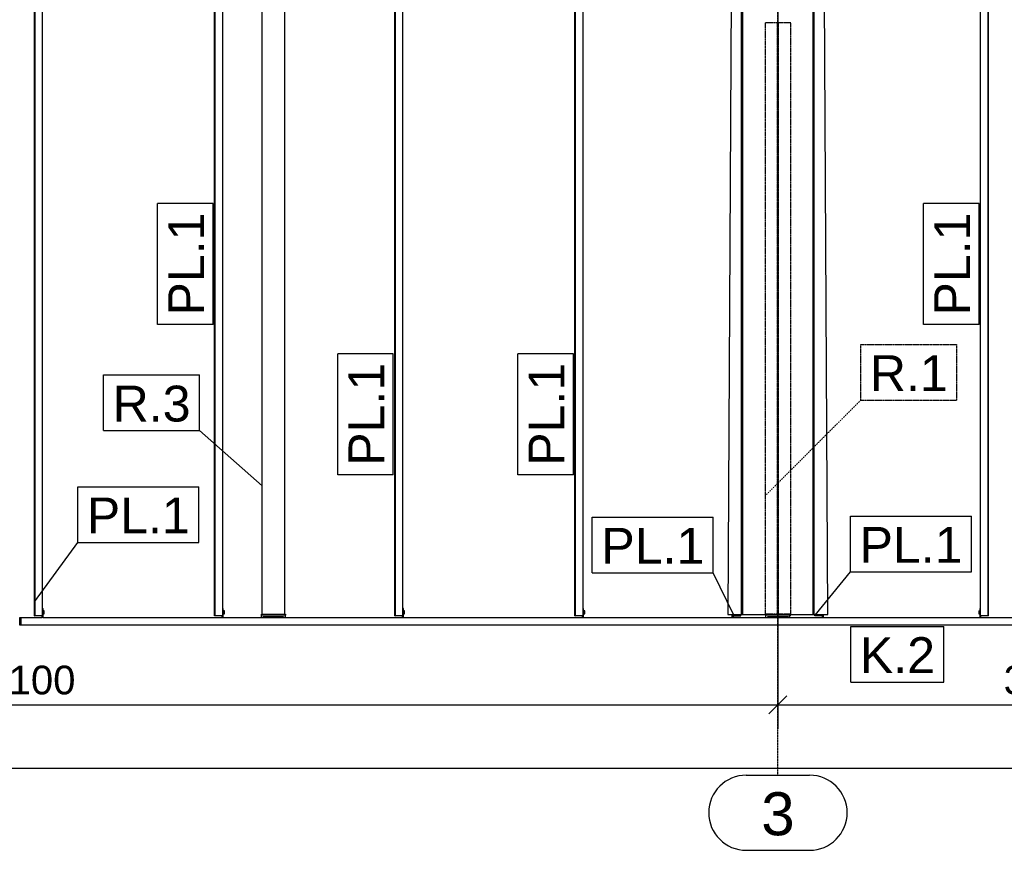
# Model space of a CAD drawing. Extents: x 64716 to 7565828, y -87108 to 5881792.
# Tile 154 of 160: x 285893 to 292451, y 9437 to 14967. Entities that reach past the tile are written whole.
import ezdxf

# ---------------------------------------------------------------- set-up
doc = ezdxf.new("R2010")
doc.units = 0
doc.header["$MEASUREMENT"] = 0
doc.set_wipeout_variables(frame=1)
doc.linetypes.add('DXK_LINE_DOT2', pattern=[3.9198, 1.9599, -1.9599])
doc.linetypes.add('DXK_LINE_DOT3', pattern=[5.9187, 2.979, -0.9799, 0.9799, -0.9799])
doc.styles.add('ARIAL', font='arial.ttf')

# ---------------------------------------------------------------- blocks, each defined once
blk = doc.blocks.new('Part-137597154-8018 - 1303')
at = {"color": 1, "linetype": 'Continuous'}
for p, q in [((24120, -450), (24120, -435)), ((24280, -435), (24120, -435)), ((24131.9, -450), (24132.5, -442.5)), ((24132.5, -442.5), (24267.5, -442.5)), ((24267.5, -442.5), (24268.1, -450)), ((24280, -450), (24280, -435))]:
    blk.add_line(p, q, dxfattribs=at)
blk = doc.blocks.new('Part-137597154-3474 - 1303')
at = {"color": 1, "linetype": 'Continuous'}
for p, q in [((20765, -427), (20765, 3838)), ((20915, -427), (20915, 3838)), ((20765, -427), (20915, -427))]:
    blk.add_line(p, q, dxfattribs=at)
blk = doc.blocks.new('Part-137597154-3699 - 1303')
at = {"color": 1, "linetype": 'Continuous'}
for p, q in [((24446.2, -440), (24446.2, -430)), ((24496.2, -440), (24446.2, -440)), ((24496.2, -430), (24496.2, -440))]:
    blk.add_line(p, q, dxfattribs=at)
blk = doc.blocks.new('Part-137597154-4443 - 1303')
at = {"color": 5, "linetype": 'DXK_LINE_DOT2'}
for p, q in [((24285, 3510), (24115, 3510)), ((24115, 3510), (24115, -427)), ((24196, -427), (24196, 3510)), ((24204, -427), (24204, 3510)), ((24285, -427), (24285, 3510)), ((24285, -427), (24115, -427))]:
    blk.add_line(p, q, dxfattribs=at)
blk = doc.blocks.new('GridLine-137597154-5441 - 1303')
at = {"color": 4, "linetype": 'DXK_LINE_DOT3'}
blk.add_line((24200, -1500), (24200, 17500), dxfattribs=at)
at = {"color": 4, "linetype": 'Continuous'}
for p, q in [((23988.8, -1500), (24411.2, -1500)), ((23988.8, -2000), (24411.2, -2000))]:
    blk.add_line(p, q, dxfattribs=at)
for centre, start, end in [((23988.8, -1750), 90, 270), ((24411.2, -1750), 270, 90)]:
    blk.add_arc(centre, 250, start, end, dxfattribs=at)
at = {"color": 2, "linetype": 'Continuous', "style": 'ARIAL'}
blk.add_text('3', height=286.5, dxfattribs=at).set_placement((24088.8, -1900))
blk = doc.blocks.new('Part-137597154-27529 - 1303')
at = {"color": 1, "linetype": 'Continuous'}
for p, q in [((23892, 4207.5), (23867, -430)), ((23955, 4207.5), (23892, 4207.5)), ((23961.5, 4207.5), (23955, 4207.5)), ((23958, -430), (23958, 4207.5)), ((23961.6, 4207.5), (23963, 4207.5)), ((23963, 4207.5), (23963.6, 4207.6)), ((23963, -430), (23963, 4207.5)), ((23963, 4207.5), (23963, 4207.5)), ((23963.6, 4207.6), (23965, 4207.6)), ((24328.5, 4207.6), (23965, 4207.6)), ((23965, 4207.6), (23965, -429.9)), ((24329.4, 4195.3), (24328.5, 4207.6)), ((24432.7, 4186.2), (24436.8, 4202.8)), ((24437, 4207.5), (24436.4, 4207.6)), ((24436.4, 4207.6), (24436.4, 4207.6)), ((24436.8, 4202.8), (24436.4, 4207.6)), ((24436.8, 4202.8), (24437, 4207.5)), ((24436.8, 4202.8), (24437, -430)), ((24437, -430), (24437, 4207.5)), ((24437, 4207.5), (24437, 4207.5)), ((24442, 4207.5), (24437, 4207.5)), ((24442, -430), (24442, 4207.5)), ((24508, 4207.5), (24442, 4207.5)), ((24533, -430), (24508, 4207.5)), ((24335.8, 4179.4), (24329.4, 4195.3)), ((24346.7, 4166.4), (24335.8, 4179.4)), ((24361.2, 4157.3), (24346.7, 4166.4)), ((24377.7, 4153.2), (24361.2, 4157.3)), ((24394.8, 4154.4), (24377.7, 4153.2)), ((24410.6, 4160.8), (24394.8, 4154.4)), ((24423.6, 4171.8), (24410.6, 4160.8)), ((24432.7, 4186.2), (24423.6, 4171.8)), ((24435, -429.9), (24435, 4195.5)), ((23867, -430), (23960, -430)), ((23963, -430), (23963.6, -429.9)), ((23963.6, -429.9), (23965, -429.9)), ((23965, -429.9), (24435, -429.9)), ((23965, -429.9), (24435, -429.9)), ((24435, -429.9), (24436.4, -429.9)), ((24436.4, -429.9), (24437, -430)), ((24440, -430), (24445, -430)), ((24445, -430), (24533, -430))]:
    blk.add_line(p, q, dxfattribs=at)
blk = doc.blocks.new('Part-137597154-7549 - 1303')
at = {"color": 1, "linetype": 'Continuous'}
for p, q in [((23903.7, -440), (23903.7, -430)), ((23903.7, -440), (23953.7, -440)), ((23953.7, -440), (23953.7, -430))]:
    blk.add_line(p, q, dxfattribs=at)
blk = doc.blocks.new('Part-137597154-27963 - 1303')
at = {"color": 1, "linetype": 'Continuous'}
for p, q in [((24496.2, -450), (24496.2, -430)), ((24502.2, -450), (24502.2, -430)), ((24504.2, -450), (24504.2, -430))]:
    blk.add_line(p, q, dxfattribs=at)
blk = doc.blocks.new('Part-137597154-8051 - 1303')
at = {"color": 1, "linetype": 'Continuous'}
for p, q in [((20760, -450), (20760, -435)), ((20920, -435), (20760, -435)), ((20771.9, -450), (20772.5, -442.5)), ((20772.5, -442.5), (20907.5, -442.5)), ((20907.5, -442.5), (20908.1, -450)), ((20920, -450), (20920, -435))]:
    blk.add_line(p, q, dxfattribs=at)
blk = doc.blocks.new('Part-137597154-8054 - 1303')
at = {"color": 1, "linetype": 'Continuous'}
for p, q in [((20760, -435), (20760, -427)), ((20760, -427), (20920, -427)), ((20920, -427), (20920, -435))]:
    blk.add_line(p, q, dxfattribs=at)
blk = doc.blocks.new('Bolt-137597154-8055 - 1303')
at = {"color": 1, "linetype": 'Continuous'}
for p, q in [((20788.6, -450), (20788.6, -442.5)), ((20795.6, -450), (20795.6, -442.5)), ((20809.4, -450), (20809.4, -442.5)), ((20816.4, -450), (20816.4, -442.5)), ((20863.6, -450), (20863.6, -442.5)), ((20870.6, -450), (20870.6, -442.5)), ((20884.4, -450), (20884.4, -442.5)), ((20891.4, -450), (20891.4, -442.5))]:
    blk.add_line(p, q, dxfattribs=at)
blk = doc.blocks.new('Part-137597154-8077 - 1303')
at = {"color": 1, "linetype": 'Continuous'}
for p, q in [((19150, -500), (19150, -450)), ((19150, -450), (19158, -450)), ((19158, -450), (19158, -500)), ((19158, -500), (19150, -500))]:
    blk.add_line(p, q, dxfattribs=at)
blk = doc.blocks.new('Part-137597154-8149 - 1303')
at = {"color": 1, "linetype": 'Continuous'}
for p, q in [((24115, -430), (24115, -429.9)), ((24115, -435), (24115, -433)), ((24115, -435), (24120, -435)), ((24280, -435), (24285, -435)), ((24285, -430), (24285, -429.9)), ((24285, -435), (24285, -433))]:
    blk.add_line(p, q, dxfattribs=at)
blk = doc.blocks.new('Bolt-137597154-8150 - 1303')
at = {"color": 1, "linetype": 'Continuous'}
for p, q in [((24148.6, -450), (24148.6, -442.5)), ((24155.6, -450), (24155.6, -442.5)), ((24169.4, -450), (24169.4, -442.5)), ((24176.4, -450), (24176.4, -442.5)), ((24223.6, -450), (24223.6, -442.5)), ((24230.6, -450), (24230.6, -442.5)), ((24244.4, -450), (24244.4, -442.5)), ((24251.4, -450), (24251.4, -442.5))]:
    blk.add_line(p, q, dxfattribs=at)
blk = doc.blocks.new('Part-137597154-27372 - 1303')
at = {"color": 1, "linetype": 'Continuous'}
for p, q in [((19248.7, 7995), (19248.8, 7995)), ((19248.7, -440), (19248.7, 7995)), ((19248.8, 7995), (19300.2, 7995)), ((19248.8, 7995), (19248.8, -440)), ((19250.2, -440), (19250.2, 7995)), ((19250.3, 7995), (19250.3, -440)), ((19300.2, 7995), (19300.3, -440)), ((19248.8, -440), (19248.7, -440)), ((19248.8, -440), (19250.2, -440)), ((19250.3, -440), (19250.2, -440)), ((19300.3, -440), (19250.3, -440))]:
    blk.add_line(p, q, dxfattribs=at)
blk = doc.blocks.new('Part-137597154-27535 - 1303')
at = {"color": 1, "linetype": 'Continuous'}
for p, q in [((23960, -433), (23960, -430)), ((23960, -430), (23960, -430)), ((23960, -430), (24440, -430)), ((23960, -433), (23960, -433)), ((24440, -433), (23960, -433)), ((24440, -433), (24440, -430)), ((24440, -430), (24440, -430)), ((24440, -433), (24440, -433))]:
    blk.add_line(p, q, dxfattribs=at)
blk = doc.blocks.new('Part-137597154-27960 - 1303')
at = {"color": 1, "linetype": 'Continuous'}
for p, q in [((20506.1, -390), (20500.1, -390)), ((20500.1, -390), (20500.1, -450)), ((20506.1, -450), (20506.1, -390)), ((20498.5, -450), (20498.5, -440))]:
    blk.add_line(p, q, dxfattribs=at)
blk = doc.blocks.new('Bolt-137597154-27978 - 1303')
at = {"color": 1, "linetype": 'Continuous'}
for p, q in [((21713, -404.6), (21705.9, -404.6)), ((21713.1, -409.8), (21705.9, -409.8)), ((21713.1, -420.2), (21705.9, -420.2)), ((21705.9, -425.4), (21713, -425.4)), ((21713.1, -409.8), (21713, -404.6)), ((21713, -425.4), (21713.1, -420.2)), ((21713.1, -420.2), (21713.1, -409.8))]:
    blk.add_line(p, q, dxfattribs=at)
blk = doc.blocks.new('Part-137597154-12862 - 1303')
at = {"color": 1, "linetype": 'Continuous'}
for p, q in [((23895.8, -450), (23895.8, -430)), ((23897.7, -450), (23897.7, -430)), ((23903.7, -450), (23903.7, -440))]:
    blk.add_line(p, q, dxfattribs=at)
blk = doc.blocks.new('Part-137597154-27338 - 1303')
at = {"color": 1, "linetype": 'Continuous'}
for p, q in [((19158, -450), (19300.1, -450)), ((19158, -500), (19158, -450)), ((19306.2, -450), (27800.2, -450)), ((27800.2, -500), (19158, -500))]:
    blk.add_line(p, q, dxfattribs=at)
blk = doc.blocks.new('Part-137597154-27962 - 1303')
at = {"color": 1, "linetype": 'Continuous'}
for p, q in [((22905.8, -390), (22899.8, -390)), ((22899.8, -390), (22899.8, -450)), ((22905.8, -450), (22905.8, -390)), ((22898.2, -450), (22898.2, -440))]:
    blk.add_line(p, q, dxfattribs=at)
blk = doc.blocks.new('Part-137597154-27986 - 1303')
at = {"color": 1, "linetype": 'Continuous'}
for p, q in [((22848.2, 7995), (22848.3, 7995)), ((22848.2, -440), (22848.2, 7995)), ((22848.3, 7995), (22899.8, 7995)), ((22848.3, 7995), (22848.3, -440)), ((22849.7, -440), (22849.7, 7995)), ((22849.8, 7995), (22849.8, -440)), ((22899.8, 7995), (22899.8, -440)), ((22848.3, -440), (22848.2, -440)), ((22848.3, -440), (22849.7, -440)), ((22849.8, -440), (22849.7, -440)), ((22899.8, -440), (22849.8, -440))]:
    blk.add_line(p, q, dxfattribs=at)
blk = doc.blocks.new('Bolt-137597154-27976 - 1303')
at = {"color": 1, "linetype": 'Continuous'}
for p, q in [((19313.3, -404.6), (19306.2, -404.6)), ((19313.4, -409.8), (19306.2, -409.8)), ((19313.4, -420.2), (19306.2, -420.2)), ((19306.2, -425.4), (19313.3, -425.4)), ((19313.4, -409.8), (19313.3, -404.6)), ((19313.3, -425.4), (19313.4, -420.2)), ((19313.4, -420.2), (19313.4, -409.8))]:
    blk.add_line(p, q, dxfattribs=at)
blk = doc.blocks.new('Part-137597154-27353 - 1303')
at = {"color": 1, "linetype": 'Continuous'}
for p, q in [((25550.1, -440), (25550.1, 7995)), ((25550.1, 7995), (25600.1, 7995)), ((25600.1, -440), (25600.1, 7995)), ((25600.1, 7995), (25600.2, 7995)), ((25602, 7995), (25600.2, 7995)), ((25600.2, 7995), (25600.2, -440)), ((25601.9, -440), (25602, 7995)), ((25602, 7995), (25602.1, 7995)), ((25602.1, -440), (25602.1, 7995)), ((25600.1, -440), (25550.1, -440)), ((25600.2, -440), (25600.1, -440)), ((25601.9, -440), (25600.2, -440)), ((25602.1, -440), (25601.9, -440))]:
    blk.add_line(p, q, dxfattribs=at)
blk = doc.blocks.new('Part-137597154-27368 - 1303')
at = {"color": 1, "linetype": 'Continuous'}
for p, q in [((21648.4, 7995), (21648.5, 7995)), ((21648.4, -440), (21648.4, 7995)), ((21648.5, 7995), (21699.9, 7995)), ((21648.5, 7995), (21648.5, -440)), ((21649.9, -440), (21649.8, 7995)), ((21650, 7995), (21650, -440)), ((21699.9, 7995), (21699.9, -440)), ((21648.5, -440), (21648.4, -440)), ((21648.5, -440), (21649.9, -440)), ((21650, -440), (21649.9, -440)), ((21699.9, -440), (21650, -440))]:
    blk.add_line(p, q, dxfattribs=at)
blk = doc.blocks.new('Part-137597154-27370 - 1303')
at = {"color": 1, "linetype": 'Continuous'}
for p, q in [((20448.5, 7995), (20448.6, 7995)), ((20448.5, -440), (20448.5, 7995)), ((20448.6, 7995), (20500.1, 7995)), ((20448.6, 7995), (20448.6, -440)), ((20450, -440), (20450, 7995)), ((20450.1, 7995), (20450.1, -440)), ((20500.1, 7995), (20500.1, -440)), ((20448.6, -440), (20448.5, -440)), ((20448.6, -440), (20450, -440)), ((20450.1, -440), (20450, -440)), ((20500.1, -440), (20450.1, -440))]:
    blk.add_line(p, q, dxfattribs=at)
blk = doc.blocks.new('Part-137597154-27959 - 1303')
at = {"color": 1, "linetype": 'Continuous'}
for p, q in [((19300.2, -390), (19306.2, -390)), ((19300.2, -390), (19300.2, -450)), ((19306.2, -450), (19306.2, -390)), ((19298.7, -450), (19298.7, -440)), ((19306.2, -450), (19300.1, -450))]:
    blk.add_line(p, q, dxfattribs=at)
blk = doc.blocks.new('Part-137597154-27961 - 1303')
at = {"color": 1, "linetype": 'Continuous'}
for p, q in [((21705.9, -390), (21699.9, -390)), ((21699.9, -390), (21699.9, -450)), ((21705.9, -450), (21705.9, -390)), ((21698.4, -450), (21698.4, -440))]:
    blk.add_line(p, q, dxfattribs=at)
blk = doc.blocks.new('Part-137597154-27964 - 1303')
at = {"color": 1, "linetype": 'Continuous'}
for p, q in [((25550.1, -390), (25544.1, -390)), ((25544.1, -390), (25544.1, -450)), ((25550.1, -450), (25550.1, -440)), ((25551.9, -450), (25551.9, -440))]:
    blk.add_line(p, q, dxfattribs=at)
blk = doc.blocks.new('Bolt-137597154-27977 - 1303')
at = {"color": 1, "linetype": 'Continuous'}
for p, q in [((20513.1, -404.6), (20506.1, -404.6)), ((20513.3, -409.8), (20506.1, -409.8)), ((20513.3, -420.2), (20506.1, -420.2)), ((20506.1, -425.4), (20513.1, -425.4)), ((20513.3, -409.8), (20513.1, -404.6)), ((20513.1, -425.4), (20513.3, -420.2)), ((20513.3, -420.2), (20513.3, -409.8))]:
    blk.add_line(p, q, dxfattribs=at)
blk = doc.blocks.new('Bolt-137597154-27980 - 1303')
at = {"color": 1, "linetype": 'Continuous'}
for p, q in [((25537.2, -404.6), (25537, -409.8)), ((25537, -409.8), (25537, -420.2)), ((25537, -409.8), (25544.1, -409.8)), ((25537, -420.2), (25537.2, -425.4)), ((25537, -420.2), (25544.1, -420.2)), ((25537.2, -404.6), (25544.1, -404.6)), ((25537.2, -425.4), (25544.1, -425.4))]:
    blk.add_line(p, q, dxfattribs=at)
blk = doc.blocks.new('Bolt-137597154-27989 - 1303')
at = {"color": 1, "linetype": 'Continuous'}
for p, q in [((22912.8, -404.6), (22905.8, -404.6)), ((22913, -409.8), (22905.8, -409.8)), ((22913, -420.2), (22905.8, -420.2)), ((22905.8, -425.4), (22912.8, -425.4)), ((22913, -409.8), (22912.8, -404.6)), ((22912.8, -425.4), (22913, -420.2)), ((22913, -420.2), (22913, -409.8))]:
    blk.add_line(p, q, dxfattribs=at)
blk = doc.blocks.new('StraightDimension-137597154-4981 - 1303')
at = {"color": 174, "linetype": 'Continuous'}
for p, q in [((24200, 3900), (24200, -1191.7)), ((27800.2, -600), (27800.2, -1191.7)), ((24260, -971.7), (24140, -1091.7)), ((27740.2, -1091.7), (27860.2, -971.7)), ((24200, -1031.7), (27800.2, -1031.7))]:
    blk.add_line(p, q, dxfattribs=at)
at = {"color": 0}
blk.add_wipeout([(26336.6, -1001.7), (26336.6, -721.7), (25663.6, -721.7), (25663.6, -1001.7)], dxfattribs=at)
at = {"color": 96, "style": 'ARIAL'}
blk.add_text('3600', height=191.02, dxfattribs=at).set_placement((25703.6, -961.7))
blk = doc.blocks.new('StraightDimension-137597154-5008 - 1303')
at = {"color": 174, "linetype": 'Continuous'}
blk.add_line((400.2, -1453.4), (27800.2, -1453.4), dxfattribs=at)
blk = doc.blocks.new('StraightDimension-137597154-4998 - 1303')
at = {"color": 174, "linetype": 'Continuous'}
for p, q in [((24200, 3900), (24200, -1191.7)), ((24140, -1091.7), (24260, -971.7)), ((14100, -1031.7), (24200, -1031.7))]:
    blk.add_line(p, q, dxfattribs=at)
at = {"color": 0}
blk.add_wipeout([(19560.6, -1001.7), (19560.6, -721.7), (18739.4, -721.7), (18739.4, -1001.7)], dxfattribs=at)
at = {"color": 96, "style": 'ARIAL'}
blk.add_text('10100', height=191.02, dxfattribs=at).set_placement((18779.4, -961.7))
blk = doc.blocks.new('Mark-137597154-28138 - 1303')
at = {"color": 96, "linetype": 'Continuous'}
for p, q in [((20068.5, 1500), (20068.5, 2305.3)), ((20438.5, 2305.3), (20068.5, 2305.3)), ((20438.5, 1500), (20438.5, 2305.3)), ((20438.5, 1500), (20068.5, 1500))]:
    blk.add_line(p, q, dxfattribs=at)
at = {"color": 0}
blk.add_wipeout([(20378.5, 2245.3), (20128.5, 2245.3), (20128.5, 1560), (20378.5, 1560)], dxfattribs=at)
blk.add_wipeout([(20378.5, 2245.3), (20128.5, 2245.3), (20128.5, 1560), (20378.5, 1560)], dxfattribs=at)
at = {"color": 1, "style": 'ARIAL'}
blk.add_text('PL.1', height=238.77, rotation=90.00021, dxfattribs=at).set_placement((20378.5, 1560))
blk = doc.blocks.new('Mark-137597154-19302 - 1303')
at = {"color": 96, "linetype": 'Continuous'}
for p, q in [((19708.9, 1164.7), (20347.5, 1164.7)), ((19708.9, 794.7), (19708.9, 1164.7)), ((20347.5, 794.7), (20347.5, 1164.7)), ((19708.9, 794.7), (20347.5, 794.7)), ((20765.5, 426.3), (20347.5, 794.7))]:
    blk.add_line(p, q, dxfattribs=at)
at = {"color": 0}
blk.add_wipeout([(20287.5, 854.7), (20287.5, 1104.7), (19768.9, 1104.7), (19768.9, 854.7)], dxfattribs=at)
blk.add_wipeout([(20287.5, 854.7), (20287.5, 1104.7), (19768.9, 1104.7), (19768.9, 854.7)], dxfattribs=at)
at = {"color": 1, "style": 'ARIAL'}
blk.add_text('R.3', height=238.77, dxfattribs=at).set_placement((19768.9, 854.7))
blk = doc.blocks.new('Mark-137597154-28122 - 1303')
at = {"color": 96, "linetype": 'Continuous'}
for p, q in [((21268.4, 500), (21268.4, 1305.3)), ((21638.4, 1305.3), (21268.4, 1305.3)), ((21638.4, 500), (21638.4, 1305.3)), ((21638.4, 500), (21268.4, 500))]:
    blk.add_line(p, q, dxfattribs=at)
at = {"color": 0}
blk.add_wipeout([(21578.4, 1245.3), (21328.4, 1245.3), (21328.4, 560), (21578.4, 560)], dxfattribs=at)
blk.add_wipeout([(21578.4, 1245.3), (21328.4, 1245.3), (21328.4, 560), (21578.4, 560)], dxfattribs=at)
at = {"color": 1, "style": 'ARIAL'}
blk.add_text('PL.1', height=238.77, rotation=90.00021, dxfattribs=at).set_placement((21578.4, 560))
blk = doc.blocks.new('Mark-137597154-28175 - 1303')
at = {"color": 96, "linetype": 'Continuous'}
for p, q in [((24685.5, -510), (25305.5, -510)), ((24685.5, -880), (24685.5, -510)), ((25305.5, -880), (25305.5, -510)), ((24685.5, -880), (25305.5, -880))]:
    blk.add_line(p, q, dxfattribs=at)
at = {"color": 0}
blk.add_wipeout([(25245.5, -820), (25245.5, -570), (24745.5, -570), (24745.5, -820)], dxfattribs=at)
blk.add_wipeout([(25245.5, -820), (25245.5, -570), (24745.5, -570), (24745.5, -820)], dxfattribs=at)
at = {"color": 1, "style": 'ARIAL'}
blk.add_text('K.2', height=238.77, dxfattribs=at).set_placement((24745.5, -820))
blk = doc.blocks.new('Mark-137597154-28139 - 1303')
at = {"color": 96, "linetype": 'Continuous'}
for p, q in [((19536.9, 420), (20342.2, 420)), ((19536.9, 50), (19536.9, 420)), ((20342.2, 50), (20342.2, 420)), ((19249.7, -346.1), (19536.9, 50)), ((19536.9, 50), (20342.2, 50))]:
    blk.add_line(p, q, dxfattribs=at)
at = {"color": 0}
blk.add_wipeout([(20282.2, 110), (20282.2, 360), (19596.9, 360), (19596.9, 110)], dxfattribs=at)
blk.add_wipeout([(20282.2, 110), (20282.2, 360), (19596.9, 360), (19596.9, 110)], dxfattribs=at)
at = {"color": 1, "style": 'ARIAL'}
blk.add_text('PL.1', height=238.77, dxfattribs=at).set_placement((19596.9, 110))
blk = doc.blocks.new('Mark-137597154-28123 - 1303')
at = {"color": 96, "linetype": 'Continuous'}
for p, q in [((22468.2, 500), (22468.2, 1305.3)), ((22838.2, 1305.3), (22468.2, 1305.3)), ((22838.2, 500), (22838.2, 1305.3)), ((22838.2, 500), (22468.2, 500))]:
    blk.add_line(p, q, dxfattribs=at)
at = {"color": 0}
blk.add_wipeout([(22778.2, 1245.3), (22528.2, 1245.3), (22528.2, 560), (22778.2, 560)], dxfattribs=at)
blk.add_wipeout([(22778.2, 1245.3), (22528.2, 1245.3), (22528.2, 560), (22778.2, 560)], dxfattribs=at)
at = {"color": 1, "style": 'ARIAL'}
blk.add_text('PL.1', height=238.77, rotation=90.00021, dxfattribs=at).set_placement((22778.2, 560))
blk = doc.blocks.new('Mark-137597154-19306 - 1303')
at = {"color": 96, "linetype": 'Continuous'}
for p, q in [((24683.4, 224.1), (25488.7, 224.1)), ((24683.4, -145.9), (24683.4, 224.1)), ((25488.7, -145.9), (25488.7, 224.1)), ((24448.7, -434.8), (24683.4, -145.9)), ((24683.4, -145.9), (25488.7, -145.9))]:
    blk.add_line(p, q, dxfattribs=at)
at = {"color": 0}
blk.add_wipeout([(25428.7, -85.9), (25428.7, 164.1), (24743.4, 164.1), (24743.4, -85.9)], dxfattribs=at)
blk.add_wipeout([(25428.7, -85.9), (25428.7, 164.1), (24743.4, 164.1), (24743.4, -85.9)], dxfattribs=at)
at = {"color": 1, "style": 'ARIAL'}
blk.add_text('PL.1', height=238.77, dxfattribs=at).set_placement((24743.4, -85.9))
blk = doc.blocks.new('Mark-137597154-19360 - 1303')
at = {"color": 96, "linetype": 'Continuous'}
for p, q in [((22963.7, 217.9), (23769, 217.9)), ((22963.7, -152.1), (22963.7, 217.9)), ((23769, -152.1), (23769, 217.9)), ((22963.7, -152.1), (23769, -152.1)), ((23909.5, -440), (23769, -152.1))]:
    blk.add_line(p, q, dxfattribs=at)
at = {"color": 0}
blk.add_wipeout([(23709, -92.1), (23709, 157.9), (23023.7, 157.9), (23023.7, -92.1)], dxfattribs=at)
blk.add_wipeout([(23709, -92.1), (23709, 157.9), (23023.7, 157.9), (23023.7, -92.1)], dxfattribs=at)
at = {"color": 1, "style": 'ARIAL'}
blk.add_text('PL.1', height=238.77, dxfattribs=at).set_placement((23023.7, -92.1))
blk = doc.blocks.new('Mark-137597154-28052 - 1303')
at = {"color": 96, "linetype": 'DXK_LINE_DOT2'}
for p, q in [((24751.9, 1367.1), (25390.4, 1367.1)), ((24751.9, 997.1), (24751.9, 1367.1)), ((25390.4, 997.1), (25390.4, 1367.1)), ((24115.5, 360.7), (24751.9, 997.1)), ((24751.9, 997.1), (25390.4, 997.1))]:
    blk.add_line(p, q, dxfattribs=at)
at = {"color": 0}
blk.add_wipeout([(25330.4, 1057.1), (25330.4, 1307.1), (24811.9, 1307.1), (24811.9, 1057.1)], dxfattribs=at)
blk.add_wipeout([(25330.4, 1057.1), (25330.4, 1307.1), (24811.9, 1307.1), (24811.9, 1057.1)], dxfattribs=at)
at = {"color": 1, "style": 'ARIAL'}
blk.add_text('R.1', height=238.77, dxfattribs=at).set_placement((24811.9, 1057.1))
blk = doc.blocks.new('Mark-137597154-28129 - 1303')
at = {"color": 96, "linetype": 'Continuous'}
for p, q in [((25170.1, 1500), (25170.1, 2305.3)), ((25540.1, 2305.3), (25170.1, 2305.3)), ((25540.1, 1500), (25540.1, 2305.3)), ((25540.1, 1500), (25170.1, 1500))]:
    blk.add_line(p, q, dxfattribs=at)
at = {"color": 0}
blk.add_wipeout([(25480.1, 2245.3), (25230.1, 2245.3), (25230.1, 1560), (25480.1, 1560)], dxfattribs=at)
blk.add_wipeout([(25480.1, 2245.3), (25230.1, 2245.3), (25230.1, 1560), (25480.1, 1560)], dxfattribs=at)
at = {"color": 1, "style": 'ARIAL'}
blk.add_text('PL.1', height=238.77, rotation=90.00021, dxfattribs=at).set_placement((25480.1, 1560))

msp = doc.modelspace()

# ---------------------------------------------------------------- block references
at = {"rotation": 360}
for name in ['GridLine-137597154-5441 - 1303', 'Part-137597154-27372 - 1303', 'Part-137597154-27370 - 1303', 'Part-137597154-27368 - 1303', 'Part-137597154-27986 - 1303', 'Part-137597154-27353 - 1303', 'Part-137597154-27529 - 1303', 'Part-137597154-3474 - 1303', 'Part-137597154-4443 - 1303', 'Part-137597154-27959 - 1303', 'Bolt-137597154-27976 - 1303', 'Part-137597154-27960 - 1303', 'Bolt-137597154-27977 - 1303', 'Part-137597154-27961 - 1303', 'Bolt-137597154-27978 - 1303', 'Part-137597154-27962 - 1303', 'Bolt-137597154-27989 - 1303', 'Bolt-137597154-27980 - 1303', 'Part-137597154-27964 - 1303', 'Part-137597154-8077 - 1303', 'Part-137597154-27338 - 1303', 'Part-137597154-8054 - 1303', 'Part-137597154-8051 - 1303', 'Bolt-137597154-8055 - 1303', 'Part-137597154-12862 - 1303', 'Part-137597154-7549 - 1303', 'Part-137597154-27535 - 1303', 'Part-137597154-8149 - 1303', 'Part-137597154-8018 - 1303', 'Bolt-137597154-8150 - 1303', 'Part-137597154-3699 - 1303', 'Part-137597154-27963 - 1303']:
    msp.add_blockref(name, (266743.3, 11436.8), dxfattribs=at)

# ---------------------------------------------------------------- next in the draw order: block references
msp.add_blockref('StraightDimension-137597154-4981 - 1303', (266743.3, 11436.8), dxfattribs=at)

# ---------------------------------------------------------------- next in the draw order: block references
for name in ['Mark-137597154-28129 - 1303', 'Mark-137597154-19306 - 1303', 'StraightDimension-137597154-5008 - 1303']:
    msp.add_blockref(name, (266743.3, 11436.8), dxfattribs=at)

# ---------------------------------------------------------------- next in the draw order: block references
for name in ['StraightDimension-137597154-4998 - 1303', 'Mark-137597154-28175 - 1303']:
    msp.add_blockref(name, (266743.3, 11436.8), dxfattribs=at)

# ---------------------------------------------------------------- next in the draw order: block references
for name in ['Mark-137597154-28138 - 1303', 'Mark-137597154-28052 - 1303', 'Mark-137597154-28122 - 1303', 'Mark-137597154-28123 - 1303', 'Mark-137597154-19302 - 1303', 'Mark-137597154-19360 - 1303']:
    msp.add_blockref(name, (266743.3, 11436.8), dxfattribs=at)

# ---------------------------------------------------------------- next in the draw order: block references
msp.add_blockref('Mark-137597154-28139 - 1303', (266743.3, 11436.8), dxfattribs=at)

doc.saveas('drawing.dxf')
